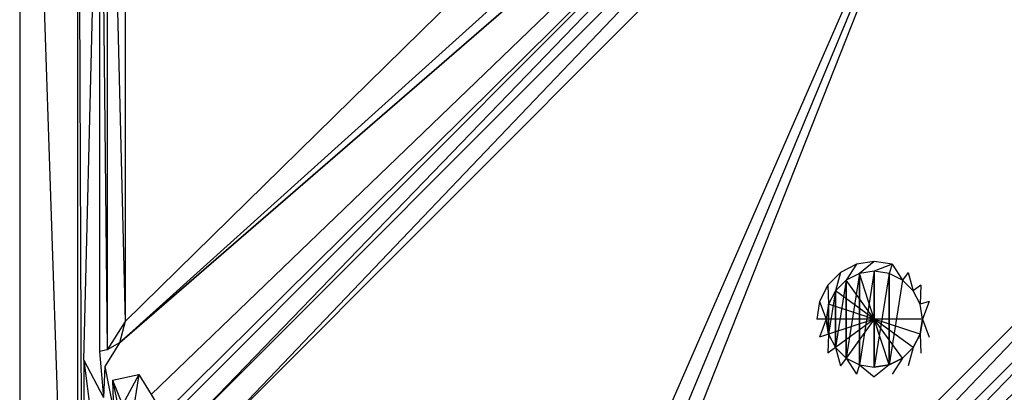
# Model space of a CAD drawing. Extents: x 0 to 1.3, y -1.3 to 0.
# Tile 2 of 5: x 0 to 0.77, y -0.72 to -0.43. Entities that reach past the tile are written whole.
import ezdxf

# ---------------------------------------------------------------- set-up
doc = ezdxf.new("R2010")
doc.units = 0
for name, color, linetype in [('L0_WANNE_UBA130SUB3V_6___REPLAC', 7, 'CONTINUOUS'), ('L1_WANNE_UBA130SUB3V_5___REPLAC', 7, 'CONTINUOUS'), ('L2_WANNE_UBA130SUB3V_4___REPLAC', 7, 'CONTINUOUS'), ('L3_WANNE_UBA130SUB3V_3___REPLAC', 7, 'CONTINUOUS'), ('L4_WANNE_UBA130SUB3V_2___REPLAC', 7, 'CONTINUOUS'), ('L7_VERTIEFUNG90___REPLACEMTFORE', 7, 'CONTINUOUS'), ('L8_ABLAUF75____REPLACEMTFOREMPT', 7, 'CONTINUOUS')]:
    doc.layers.add(name, color=color, linetype=linetype)

msp = doc.modelspace()

# ---------------------------------------------------------------- linework, layer by layer
at = {"layer": 'L0_WANNE_UBA130SUB3V_6___REPLAC', "color": 8}
for points, invisible_edges in [([(0.05, -0.699031, 0.415059), (0.065426, -0.085426, 0.316235), (0.05, -0.07, 0.415059), (0.05, -0.699031, 0.415059)], 14), ([(0.077983, -0.68553, 0.309498), (0.725872, -0.102606, 0.114635), (0.68553, -0.077983, 0.309498), (0.077983, -0.68553, 0.309498)], 15), ([(0.065426, -0.085426, 0.316235), (0.05, -0.699031, 0.415059), (0.065426, -0.728174, 0.316235), (0.065426, -0.085426, 0.316235)], 13), ([(0.077983, -0.68553, 0.309498), (0.741421, -0.112096, 0.039529), (0.725872, -0.102606, 0.114635), (0.077983, -0.68553, 0.309498)], 10), ([(0.093116, -0.710323, 0.189741), (0.741421, -0.112096, 0.039529), (0.077983, -0.68553, 0.309498), (0.093116, -0.710323, 0.189741)], 13), ([(0.102606, -0.725872, 0.114635), (0.741421, -0.112096, 0.039529), (0.093116, -0.710323, 0.189741), (0.102606, -0.725872, 0.114635)], 10), ([(0.741421, -0.112096, 0.039529), (0.102606, -0.725872, 0.114635), (0.112096, -0.741421, 0.039529), (0.741421, -0.112096, 0.039529)], 13), ([(0.112096, -0.741421, 0.039529), (0.744712, -0.116385, 0.019765), (0.741421, -0.112096, 0.039529), (0.112096, -0.741421, 0.039529)], 14), ([(0.744712, -0.116385, 0.019765), (0.112096, -0.741421, 0.039529), (0.116385, -0.744712, 0.019765), (0.744712, -0.116385, 0.019765)], 13), ([(0.1281, -0.753702, 0.005296), (0.744712, -0.116385, 0.019765), (0.116385, -0.744712, 0.019765), (0.1281, -0.753702, 0.005296)], 13), ([(0.744712, -0.116385, 0.019765), (0.1281, -0.753702, 0.005296), (0.753702, -0.1281, 0.005296), (0.744712, -0.116385, 0.019765)], 14), ([(0.144104, -0.765982), (0.753702, -0.1281, 0.005296), (0.1281, -0.753702, 0.005296), (0.144104, -0.765982)], 13), ([(0.753702, -0.1281, 0.005296), (0.144104, -0.765982), (0.765982, -0.144104), (0.753702, -0.1281, 0.005296)], 14), ([(0.144104, -0.765982), (0.348789, -1.034683), (0.765982, -0.144104), (0.144104, -0.765982)], 10), ([(0.765982, -0.144104), (0.348789, -1.034683), (0.370809, -1.047396), (0.765982, -0.144104)], 13), ([(0.765982, -0.144104), (0.370809, -1.047396), (0.390784, -1.047396), (0.765982, -0.144104)], 10), ([(0.765982, -0.144104), (0.390784, -1.047396), (0.412805, -1.034683), (0.765982, -0.144104)], 13), ([(0.765982, -0.144104), (0.412805, -1.034683), (1.034683, -0.412805), (0.765982, -0.144104)], 10), ([(0.425085, -1.050686, 0.005296), (1.034683, -0.412805), (0.412805, -1.034683), (0.425085, -1.050686, 0.005296)], 13), ([(1.034683, -0.412805), (0.425085, -1.050686, 0.005296), (1.050686, -0.425085, 0.005296), (1.034683, -0.412805)], 14), ([(0.434075, -1.062402, 0.019765), (1.050686, -0.425085, 0.005296), (0.425085, -1.050686, 0.005296), (0.434075, -1.062402, 0.019765)], 13), ([(1.050686, -0.425085, 0.005296), (0.434075, -1.062402, 0.019765), (1.062402, -0.434075, 0.019765), (1.050686, -0.425085, 0.005296)], 14), ([(0.434075, -1.062402, 0.019765), (1.06669, -0.437365, 0.039529), (1.062402, -0.434075, 0.019765), (0.434075, -1.062402, 0.019765)], 13), ([(1.06669, -0.437365, 0.039529), (0.434075, -1.062402, 0.019765), (0.81496, -0.689095, 0.039529), (1.06669, -0.437365, 0.039529)], 10), ([(0.077983, -0.68553, 0.309498), (0.066378, -0.703962, 0.316235), (0.072345, -0.714691, 0.27134), (0.077983, -0.68553, 0.309498)], 14), ([(0.072345, -0.714691, 0.27134), (0.093116, -0.710323, 0.189741), (0.077983, -0.68553, 0.309498), (0.072345, -0.714691, 0.27134)], 14), ([(0.81496, -0.689095, 0.039529), (0.434075, -1.062402, 0.019765), (0.752028, -0.752028, 0.039529), (0.81496, -0.689095, 0.039529)], 13), ([(0.771328, -0.771328, 0.114635), (0.81496, -0.689095, 0.039529), (0.752028, -0.752028, 0.039529), (0.771328, -0.771328, 0.114635)], 14), ([(0.05, -0.699031, 0.415059), (0.05, -0.818582, 0.415059), (0.066106, -0.821425, 0.360024), (0.05, -0.699031, 0.415059)], 14), ([(0.05, -0.699031, 0.415059), (0.066106, -0.821425, 0.360024), (0.065426, -0.728174, 0.316235), (0.05, -0.699031, 0.415059)], 14), ([(0.066378, -0.703962, 0.316235), (0.065426, -0.728174, 0.316235), (0.073113, -0.738489, 0.277834), (0.066378, -0.703962, 0.316235)], 14), ([(0.066378, -0.703962, 0.316235), (0.073113, -0.738489, 0.277834), (0.072345, -0.714691, 0.27134), (0.066378, -0.703962, 0.316235)], 14), ([(0.093116, -0.710323, 0.189741), (0.072345, -0.714691, 0.27134), (0.080293, -0.733996, 0.19491), (0.093116, -0.710323, 0.189741)], 13), ([(0.072345, -0.714691, 0.27134), (0.082442, -0.762112, 0.200079), (0.080293, -0.733996, 0.19491), (0.072345, -0.714691, 0.27134)], 14), ([(0.072345, -0.714691, 0.27134), (0.073113, -0.738489, 0.277834), (0.082442, -0.762112, 0.200079), (0.072345, -0.714691, 0.27134)], 14), ([(0.093116, -0.710323, 0.189741), (0.080293, -0.733996, 0.19491), (0.085827, -0.756193, 0.115495), (0.093116, -0.710323, 0.189741)], 14), ([(0.093116, -0.710323, 0.189741), (0.085827, -0.756193, 0.115495), (0.102606, -0.725872, 0.114635), (0.093116, -0.710323, 0.189741)], 14)]:
    msp.add_3dface(points, dxfattribs=dict(at, invisible_edges=invisible_edges))
at = {"layer": 'L1_WANNE_UBA130SUB3V_5___REPLAC', "color": 8}
for points, invisible_edges in [([(0, 0, 0.415), (0, -1.3, 0.415), (0.005, -1.2948, 0.42), (0, 0, 0.415)], 14), ([(0.005019, -0.005, 0.42), (0, 0, 0.415), (0.005, -1.2948, 0.42), (0.005019, -0.005, 0.42)], 14), ([(0, -1.3, 0.415), (0, 0, 0.385), (0, -1.3, 0.385), (0, -1.3, 0.415)], 13), ([(0, 0, 0.385), (0, -1.3, 0.415), (0, 0, 0.415), (0, 0, 0.385)], 14), ([(0.005, -1.2948, 0.42), (0.045, -1.178254, 0.42), (0.005019, -0.005, 0.42), (0.005, -1.2948, 0.42)], 13), ([(0.045, -0.069005, 0.42), (0.005019, -0.005, 0.42), (0.045, -1.178254, 0.42), (0.045, -0.069005, 0.42)], 15)]:
    msp.add_3dface(points, dxfattribs=dict(at, invisible_edges=invisible_edges))
at = {"layer": 'L2_WANNE_UBA130SUB3V_4___REPLAC', "color": 8, "invisible_edges": 13}
msp.add_3dface([(0.669026, -0.082341, 0.316235), (0.082341, -0.088791, 0.316235), (0.082341, -0.669026, 0.316235), (0.669026, -0.082341, 0.316235)], dxfattribs=at)
at = {"layer": 'L3_WANNE_UBA130SUB3V_3___REPLAC', "color": 8}
for points, invisible_edges in [([(0.068199, -0.691138, 0.322024), (0.062341, -0.082341, 0.336), (0.062341, -0.692337, 0.336), (0.068199, -0.691138, 0.322024)], 13), ([(0.062341, -0.082341, 0.336), (0.068199, -0.691138, 0.322024), (0.068199, -0.085978, 0.322024), (0.062341, -0.082341, 0.336)], 14), ([(0.68553, -0.077983, 0.309498), (0.082341, -0.669026, 0.316235), (0.077983, -0.68553, 0.309498), (0.68553, -0.077983, 0.309498)], 13), ([(0.082341, -0.669026, 0.316235), (0.68553, -0.077983, 0.309498), (0.669026, -0.082341, 0.316235), (0.082341, -0.669026, 0.316235)], 14), ([(0.082341, -0.669026, 0.316235), (0.068199, -0.085978, 0.322024), (0.068199, -0.691138, 0.322024), (0.082341, -0.669026, 0.316235)], 13), ([(0.068199, -0.085978, 0.322024), (0.082341, -0.669026, 0.316235), (0.082341, -0.088791, 0.316235), (0.068199, -0.085978, 0.322024)], 14), ([(0.082341, -0.669026, 0.316235), (0.068199, -0.691138, 0.322024), (0.077983, -0.68553, 0.309498), (0.082341, -0.669026, 0.316235)], 14), ([(0.068199, -0.691138, 0.322024), (0.062341, -0.692337, 0.336), (0.066378, -0.703962, 0.316235), (0.068199, -0.691138, 0.322024)], 14), ([(0.077983, -0.68553, 0.309498), (0.068199, -0.691138, 0.322024), (0.066378, -0.703962, 0.316235), (0.077983, -0.68553, 0.309498)], 14), ([(0.062341, -0.692337, 0.336), (0.065426, -0.728174, 0.316235), (0.066378, -0.703962, 0.316235), (0.062341, -0.692337, 0.336)], 14)]:
    msp.add_3dface(points, dxfattribs=dict(at, invisible_edges=invisible_edges))
at = {"layer": 'L4_WANNE_UBA130SUB3V_2___REPLAC', "color": 8}
for points, invisible_edges in [([(0.05, -1.177234, 0.415059), (0.045, -0.069005, 0.42), (0.045, -1.178254, 0.42), (0.05, -1.177234, 0.415059)], 13), ([(0.045, -0.069005, 0.42), (0.05, -1.177234, 0.415059), (0.05, -0.07, 0.415059), (0.045, -0.069005, 0.42)], 14)]:
    msp.add_3dface(points, dxfattribs=dict(at, invisible_edges=invisible_edges))
at = {"layer": 'L7_VERTIEFUNG90___REPLACEMTFORE', "color": 8}
for points, invisible_edges in [([(0.655587, -0.631511), (0.667175, -0.622175, 0.001), (0.653269, -0.624378, 0.001), (0.655587, -0.631511)], 13), ([(0.667175, -0.622175, 0.001), (0.655587, -0.631511), (0.667175, -0.629675), (0.667175, -0.622175, 0.001)], 14), ([(0.667175, -0.629675), (0.681081, -0.624378, 0.001), (0.667175, -0.622175, 0.001), (0.667175, -0.629675)], 13), ([(0.645133, -0.636837), (0.653269, -0.624378, 0.001), (0.640725, -0.630769, 0.001), (0.645133, -0.636837)], 13), ([(0.653269, -0.624378, 0.001), (0.645133, -0.636837), (0.655587, -0.631511), (0.653269, -0.624378, 0.001)], 14), ([(0.655587, -0.631511), (0.655587, -0.70284), (0.667175, -0.629675), (0.655587, -0.631511)], 10), ([(0.667175, -0.629675), (0.655587, -0.70284), (0.667175, -0.704675), (0.667175, -0.629675)], 13), ([(0.681081, -0.624378, 0.001), (0.667175, -0.629675), (0.678763, -0.631511), (0.681081, -0.624378, 0.001)], 14), ([(0.667175, -0.629675), (0.667175, -0.704675), (0.678763, -0.631511), (0.667175, -0.629675)], 10), ([(0.689217, -0.636837), (0.681081, -0.624378, 0.001), (0.678763, -0.631511), (0.689217, -0.636837)], 13), ([(0.681081, -0.624378, 0.001), (0.689217, -0.636837), (0.693625, -0.630769, 0.001), (0.681081, -0.624378, 0.001)], 14), ([(0.636837, -0.645133), (0.640725, -0.630769, 0.001), (0.630769, -0.640725, 0.001), (0.636837, -0.645133)], 13), ([(0.640725, -0.630769, 0.001), (0.636837, -0.645133), (0.645133, -0.636837), (0.640725, -0.630769, 0.001)], 14), ([(0.636837, -0.645133), (0.636837, -0.689217), (0.645133, -0.636837), (0.636837, -0.645133)], 10), ([(0.645133, -0.636837), (0.636837, -0.689217), (0.645133, -0.697513), (0.645133, -0.636837)], 13), ([(0.645133, -0.636837), (0.645133, -0.697513), (0.655587, -0.631511), (0.645133, -0.636837)], 10), ([(0.655587, -0.631511), (0.645133, -0.697513), (0.655587, -0.70284), (0.655587, -0.631511)], 13), ([(0.678763, -0.631511), (0.667175, -0.704675), (0.678763, -0.70284), (0.678763, -0.631511)], 13), ([(0.678763, -0.631511), (0.678763, -0.70284), (0.689217, -0.636837), (0.678763, -0.631511)], 10), ([(0.689217, -0.636837), (0.678763, -0.70284), (0.689217, -0.697513), (0.689217, -0.636837)], 15), ([(0.697513, -0.645133), (0.693625, -0.630769, 0.001), (0.689217, -0.636837), (0.697513, -0.645133)], 13), ([(0.689217, -0.636837), (0.689217, -0.697513), (0.697513, -0.645133), (0.689217, -0.636837)], 15), ([(0.693625, -0.630769, 0.001), (0.697513, -0.645133), (0.703581, -0.640725, 0.001), (0.693625, -0.630769, 0.001)], 14), ([(0.631511, -0.655587), (0.630769, -0.640725, 0.001), (0.624378, -0.653269, 0.001), (0.631511, -0.655587)], 13), ([(0.630769, -0.640725, 0.001), (0.631511, -0.655587), (0.636837, -0.645133), (0.630769, -0.640725, 0.001)], 14), ([(0.631511, -0.655587), (0.631511, -0.678763), (0.636837, -0.645133), (0.631511, -0.655587)], 10), ([(0.636837, -0.645133), (0.631511, -0.678763), (0.636837, -0.689217), (0.636837, -0.645133)], 13), ([(0.697513, -0.645133), (0.689217, -0.697513), (0.697513, -0.689217), (0.697513, -0.645133)], 15), ([(0.70284, -0.655587), (0.703581, -0.640725, 0.001), (0.697513, -0.645133), (0.70284, -0.655587)], 13), ([(0.697513, -0.645133), (0.697513, -0.689217), (0.70284, -0.655587), (0.697513, -0.645133)], 15), ([(0.703581, -0.640725, 0.001), (0.70284, -0.655587), (0.709973, -0.653269, 0.001), (0.703581, -0.640725, 0.001)], 14), ([(0.629675, -0.667175), (0.624378, -0.653269, 0.001), (0.622175, -0.667175, 0.001), (0.629675, -0.667175)], 13), ([(0.624378, -0.653269, 0.001), (0.629675, -0.667175), (0.631511, -0.655587), (0.624378, -0.653269, 0.001)], 14), ([(0.704675, -0.667175), (0.709973, -0.653269, 0.001), (0.70284, -0.655587), (0.704675, -0.667175)], 13), ([(0.709973, -0.653269, 0.001), (0.704675, -0.667175), (0.712175, -0.667175, 0.001), (0.709973, -0.653269, 0.001)], 14), ([(0.631511, -0.678763), (0.631511, -0.655587), (0.629675, -0.667175), (0.631511, -0.678763)], 13), ([(0.70284, -0.655587), (0.697513, -0.689217), (0.70284, -0.678763), (0.70284, -0.655587)], 15), ([(0.70284, -0.655587), (0.70284, -0.678763), (0.704675, -0.667175), (0.70284, -0.655587)], 15), ([(0.624378, -0.681081, 0.001), (0.629675, -0.667175), (0.622175, -0.667175, 0.001), (0.624378, -0.681081, 0.001)], 13), ([(0.629675, -0.667175), (0.624378, -0.681081, 0.001), (0.631511, -0.678763), (0.629675, -0.667175)], 14), ([(0.709973, -0.681081, 0.001), (0.704675, -0.667175), (0.70284, -0.678763), (0.709973, -0.681081, 0.001)], 13), ([(0.704675, -0.667175), (0.709973, -0.681081, 0.001), (0.712175, -0.667175, 0.001), (0.704675, -0.667175)], 14), ([(0.630769, -0.693625, 0.001), (0.631511, -0.678763), (0.624378, -0.681081, 0.001), (0.630769, -0.693625, 0.001)], 13), ([(0.631511, -0.678763), (0.630769, -0.693625, 0.001), (0.636837, -0.689217), (0.631511, -0.678763)], 14), ([(0.703581, -0.693625, 0.001), (0.70284, -0.678763), (0.697513, -0.689217), (0.703581, -0.693625, 0.001)], 13), ([(0.70284, -0.678763), (0.703581, -0.693625, 0.001), (0.709973, -0.681081, 0.001), (0.70284, -0.678763)], 14), ([(0.640725, -0.703581, 0.001), (0.636837, -0.689217), (0.630769, -0.693625, 0.001), (0.640725, -0.703581, 0.001)], 13), ([(0.636837, -0.689217), (0.640725, -0.703581, 0.001), (0.645133, -0.697513), (0.636837, -0.689217)], 14), ([(0.693625, -0.703581, 0.001), (0.697513, -0.689217), (0.689217, -0.697513), (0.693625, -0.703581, 0.001)], 13), ([(0.697513, -0.689217), (0.693625, -0.703581, 0.001), (0.703581, -0.693625, 0.001), (0.697513, -0.689217)], 14), ([(0.653269, -0.709973, 0.001), (0.645133, -0.697513), (0.640725, -0.703581, 0.001), (0.653269, -0.709973, 0.001)], 13), ([(0.645133, -0.697513), (0.653269, -0.709973, 0.001), (0.655587, -0.70284), (0.645133, -0.697513)], 14), ([(0.681081, -0.709973, 0.001), (0.689217, -0.697513), (0.678763, -0.70284), (0.681081, -0.709973, 0.001)], 13), ([(0.689217, -0.697513), (0.681081, -0.709973, 0.001), (0.693625, -0.703581, 0.001), (0.689217, -0.697513)], 14), ([(0.667175, -0.712175, 0.001), (0.655587, -0.70284), (0.653269, -0.709973, 0.001), (0.667175, -0.712175, 0.001)], 13), ([(0.655587, -0.70284), (0.667175, -0.712175, 0.001), (0.667175, -0.704675), (0.655587, -0.70284)], 14), ([(0.667175, -0.712175, 0.001), (0.678763, -0.70284), (0.667175, -0.704675), (0.667175, -0.712175, 0.001)], 13), ([(0.678763, -0.70284), (0.667175, -0.712175, 0.001), (0.681081, -0.709973, 0.001), (0.678763, -0.70284)], 14)]:
    msp.add_3dface(points, dxfattribs=dict(at, invisible_edges=invisible_edges))
at = {"layer": 'L8_ABLAUF75____REPLACEMTFOREMPT', "color": 8}
for points, invisible_edges in [([(0.667175, -0.667175, 0.002), (0.667175, -0.629675, 0.001), (0.655587, -0.631511, 0.001), (0.667175, -0.667175, 0.002)], 14), ([(0.655587, -0.631511), (0.667175, -0.629675, 0.001), (0.667175, -0.629675), (0.655587, -0.631511)], 13), ([(0.667175, -0.629675, 0.001), (0.655587, -0.631511), (0.655587, -0.631511, 0.001), (0.667175, -0.629675, 0.001)], 14), ([(0.655587, -0.70284), (0.655587, -0.631511), (0.667175, -0.629675), (0.655587, -0.70284)], 10), ([(0.655587, -0.70284), (0.667175, -0.629675), (0.667175, -0.704675), (0.655587, -0.70284)], 13), ([(0.678763, -0.631511, 0.001), (0.667175, -0.629675, 0.001), (0.667175, -0.667175, 0.002), (0.678763, -0.631511, 0.001)], 14), ([(0.667175, -0.629675, 0.001), (0.678763, -0.631511), (0.667175, -0.629675), (0.667175, -0.629675, 0.001)], 13), ([(0.678763, -0.631511), (0.667175, -0.629675, 0.001), (0.678763, -0.631511, 0.001), (0.678763, -0.631511)], 14), ([(0.667175, -0.704675), (0.667175, -0.629675), (0.678763, -0.631511), (0.667175, -0.704675)], 10), ([(0.667175, -0.667175, 0.002), (0.645133, -0.636837, 0.001), (0.636837, -0.645133, 0.001), (0.667175, -0.667175, 0.002)], 14), ([(0.636837, -0.645133, 0.001), (0.645133, -0.636837), (0.636837, -0.645133), (0.636837, -0.645133, 0.001)], 13), ([(0.645133, -0.636837), (0.636837, -0.645133, 0.001), (0.645133, -0.636837, 0.001), (0.645133, -0.636837)], 14), ([(0.636837, -0.689217), (0.636837, -0.645133), (0.645133, -0.636837), (0.636837, -0.689217)], 10), ([(0.636837, -0.689217), (0.645133, -0.636837), (0.645133, -0.697513), (0.636837, -0.689217)], 13), ([(0.667175, -0.667175, 0.002), (0.655587, -0.631511, 0.001), (0.645133, -0.636837, 0.001), (0.667175, -0.667175, 0.002)], 14), ([(0.645133, -0.636837), (0.655587, -0.631511, 0.001), (0.655587, -0.631511), (0.645133, -0.636837)], 13), ([(0.655587, -0.631511, 0.001), (0.645133, -0.636837), (0.645133, -0.636837, 0.001), (0.655587, -0.631511, 0.001)], 14), ([(0.645133, -0.697513), (0.645133, -0.636837), (0.655587, -0.631511), (0.645133, -0.697513)], 10), ([(0.645133, -0.697513), (0.655587, -0.631511), (0.655587, -0.70284), (0.645133, -0.697513)], 13), ([(0.689217, -0.636837, 0.001), (0.678763, -0.631511, 0.001), (0.667175, -0.667175, 0.002), (0.689217, -0.636837, 0.001)], 14), ([(0.667175, -0.704675), (0.678763, -0.631511), (0.678763, -0.70284), (0.667175, -0.704675)], 13), ([(0.697513, -0.645133, 0.001), (0.689217, -0.636837, 0.001), (0.667175, -0.667175, 0.002), (0.697513, -0.645133, 0.001)], 14), ([(0.678763, -0.631511, 0.001), (0.689217, -0.636837), (0.678763, -0.631511), (0.678763, -0.631511, 0.001)], 13), ([(0.689217, -0.636837), (0.678763, -0.631511, 0.001), (0.689217, -0.636837, 0.001), (0.689217, -0.636837)], 14), ([(0.678763, -0.70284), (0.678763, -0.631511), (0.689217, -0.636837), (0.678763, -0.70284)], 10), ([(0.678763, -0.70284), (0.689217, -0.636837), (0.689217, -0.697513), (0.678763, -0.70284)], 15), ([(0.689217, -0.636837, 0.001), (0.697513, -0.645133), (0.689217, -0.636837), (0.689217, -0.636837, 0.001)], 13), ([(0.697513, -0.645133), (0.689217, -0.636837, 0.001), (0.697513, -0.645133, 0.001), (0.697513, -0.645133)], 14), ([(0.689217, -0.697513), (0.689217, -0.636837), (0.697513, -0.645133), (0.689217, -0.697513)], 15), ([(0.667175, -0.667175, 0.002), (0.636837, -0.645133, 0.001), (0.631511, -0.655587, 0.001), (0.667175, -0.667175, 0.002)], 14), ([(0.631511, -0.655587, 0.001), (0.636837, -0.645133), (0.631511, -0.655587), (0.631511, -0.655587, 0.001)], 13), ([(0.636837, -0.645133), (0.631511, -0.655587, 0.001), (0.636837, -0.645133, 0.001), (0.636837, -0.645133)], 14), ([(0.631511, -0.678763), (0.631511, -0.655587), (0.636837, -0.645133), (0.631511, -0.678763)], 10), ([(0.631511, -0.678763), (0.636837, -0.645133), (0.636837, -0.689217), (0.631511, -0.678763)], 13), ([(0.70284, -0.655587, 0.001), (0.697513, -0.645133, 0.001), (0.667175, -0.667175, 0.002), (0.70284, -0.655587, 0.001)], 14), ([(0.689217, -0.697513), (0.697513, -0.645133), (0.697513, -0.689217), (0.689217, -0.697513)], 15), ([(0.697513, -0.645133), (0.70284, -0.655587, 0.001), (0.70284, -0.655587), (0.697513, -0.645133)], 13), ([(0.70284, -0.655587, 0.001), (0.697513, -0.645133), (0.697513, -0.645133, 0.001), (0.70284, -0.655587, 0.001)], 14), ([(0.697513, -0.689217), (0.697513, -0.645133), (0.70284, -0.655587), (0.697513, -0.689217)], 15), ([(0.667175, -0.667175, 0.002), (0.631511, -0.655587, 0.001), (0.629675, -0.667175, 0.001), (0.667175, -0.667175, 0.002)], 14), ([(0.629675, -0.667175, 0.001), (0.631511, -0.655587), (0.629675, -0.667175), (0.629675, -0.667175, 0.001)], 13), ([(0.631511, -0.655587), (0.629675, -0.667175, 0.001), (0.631511, -0.655587, 0.001), (0.631511, -0.655587)], 14), ([(0.631511, -0.655587), (0.631511, -0.678763), (0.629675, -0.667175), (0.631511, -0.655587)], 13), ([(0.704675, -0.667175, 0.001), (0.70284, -0.655587, 0.001), (0.667175, -0.667175, 0.002), (0.704675, -0.667175, 0.001)], 14), ([(0.697513, -0.689217), (0.70284, -0.655587), (0.70284, -0.678763), (0.697513, -0.689217)], 15), ([(0.70284, -0.655587), (0.704675, -0.667175, 0.001), (0.704675, -0.667175), (0.70284, -0.655587)], 13), ([(0.704675, -0.667175, 0.001), (0.70284, -0.655587), (0.70284, -0.655587, 0.001), (0.704675, -0.667175, 0.001)], 14), ([(0.70284, -0.678763), (0.70284, -0.655587), (0.704675, -0.667175), (0.70284, -0.678763)], 15), ([(0.667175, -0.667175, 0.002), (0.629675, -0.667175, 0.001), (0.631511, -0.678763, 0.001), (0.667175, -0.667175, 0.002)], 14), ([(0.631511, -0.678763, 0.001), (0.629675, -0.667175), (0.631511, -0.678763), (0.631511, -0.678763, 0.001)], 13), ([(0.629675, -0.667175), (0.631511, -0.678763, 0.001), (0.629675, -0.667175, 0.001), (0.629675, -0.667175)], 14), ([(0.667175, -0.667175, 0.002), (0.631511, -0.678763, 0.001), (0.636837, -0.689217, 0.001), (0.667175, -0.667175, 0.002)], 14), ([(0.667175, -0.667175, 0.002), (0.636837, -0.689217, 0.001), (0.645133, -0.697513, 0.001), (0.667175, -0.667175, 0.002)], 14), ([(0.667175, -0.667175, 0.002), (0.645133, -0.697513, 0.001), (0.655587, -0.70284, 0.001), (0.667175, -0.667175, 0.002)], 14), ([(0.667175, -0.704675, 0.001), (0.667175, -0.667175, 0.002), (0.655587, -0.70284, 0.001), (0.667175, -0.704675, 0.001)], 14), ([(0.678763, -0.70284, 0.001), (0.667175, -0.667175, 0.002), (0.667175, -0.704675, 0.001), (0.678763, -0.70284, 0.001)], 14), ([(0.689217, -0.697513, 0.001), (0.667175, -0.667175, 0.002), (0.678763, -0.70284, 0.001), (0.689217, -0.697513, 0.001)], 14), ([(0.697513, -0.689217, 0.001), (0.667175, -0.667175, 0.002), (0.689217, -0.697513, 0.001), (0.697513, -0.689217, 0.001)], 14), ([(0.70284, -0.678763, 0.001), (0.667175, -0.667175, 0.002), (0.697513, -0.689217, 0.001), (0.70284, -0.678763, 0.001)], 14), ([(0.704675, -0.667175, 0.001), (0.667175, -0.667175, 0.002), (0.70284, -0.678763, 0.001), (0.704675, -0.667175, 0.001)], 14), ([(0.704675, -0.667175), (0.70284, -0.678763, 0.001), (0.70284, -0.678763), (0.704675, -0.667175)], 13), ([(0.70284, -0.678763, 0.001), (0.704675, -0.667175), (0.704675, -0.667175, 0.001), (0.70284, -0.678763, 0.001)], 14), ([(0.636837, -0.689217, 0.001), (0.631511, -0.678763), (0.636837, -0.689217), (0.636837, -0.689217, 0.001)], 13), ([(0.631511, -0.678763), (0.636837, -0.689217, 0.001), (0.631511, -0.678763, 0.001), (0.631511, -0.678763)], 14), ([(0.70284, -0.678763), (0.697513, -0.689217, 0.001), (0.697513, -0.689217), (0.70284, -0.678763)], 13), ([(0.697513, -0.689217, 0.001), (0.70284, -0.678763), (0.70284, -0.678763, 0.001), (0.697513, -0.689217, 0.001)], 14), ([(0.645133, -0.697513), (0.636837, -0.689217, 0.001), (0.636837, -0.689217), (0.645133, -0.697513)], 13), ([(0.636837, -0.689217, 0.001), (0.645133, -0.697513), (0.645133, -0.697513, 0.001), (0.636837, -0.689217, 0.001)], 14), ([(0.697513, -0.689217), (0.689217, -0.697513, 0.001), (0.689217, -0.697513), (0.697513, -0.689217)], 13), ([(0.689217, -0.697513, 0.001), (0.697513, -0.689217), (0.697513, -0.689217, 0.001), (0.689217, -0.697513, 0.001)], 14), ([(0.655587, -0.70284), (0.645133, -0.697513, 0.001), (0.645133, -0.697513), (0.655587, -0.70284)], 13), ([(0.645133, -0.697513, 0.001), (0.655587, -0.70284), (0.655587, -0.70284, 0.001), (0.645133, -0.697513, 0.001)], 14), ([(0.689217, -0.697513, 0.001), (0.678763, -0.70284), (0.689217, -0.697513), (0.689217, -0.697513, 0.001)], 13), ([(0.678763, -0.70284), (0.689217, -0.697513, 0.001), (0.678763, -0.70284, 0.001), (0.678763, -0.70284)], 14), ([(0.667175, -0.704675), (0.655587, -0.70284, 0.001), (0.655587, -0.70284), (0.667175, -0.704675)], 13), ([(0.655587, -0.70284, 0.001), (0.667175, -0.704675), (0.667175, -0.704675, 0.001), (0.655587, -0.70284, 0.001)], 14), ([(0.678763, -0.70284, 0.001), (0.667175, -0.704675), (0.678763, -0.70284), (0.678763, -0.70284, 0.001)], 13), ([(0.667175, -0.704675), (0.678763, -0.70284, 0.001), (0.667175, -0.704675, 0.001), (0.667175, -0.704675)], 14)]:
    msp.add_3dface(points, dxfattribs=dict(at, invisible_edges=invisible_edges))

doc.saveas('drawing.dxf')
